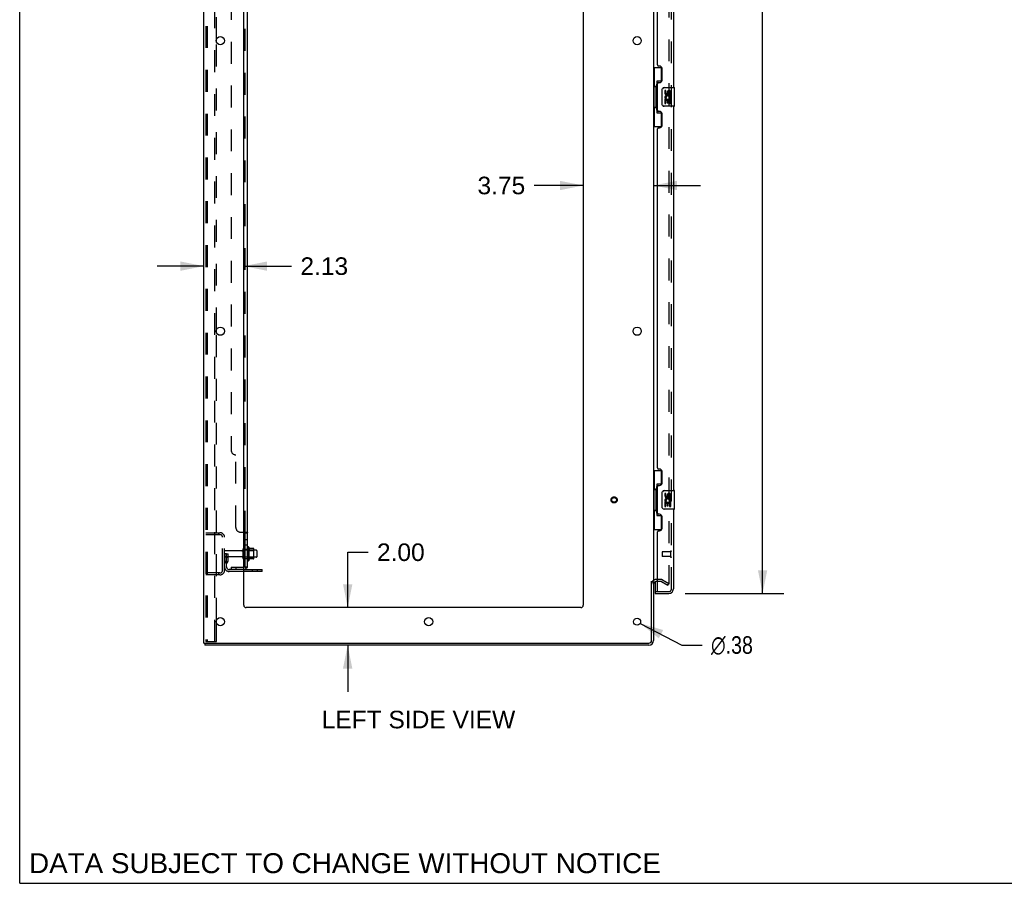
# Model space of a CAD drawing. Header units: inches. Extents: x 0 to 212, y 0 to 138.
# Tile 1 of 100: x 0 to 53, y 0 to 46. Entities that reach past the tile are written whole.
import ezdxf

# ---------------------------------------------------------------- set-up
doc = ezdxf.new("R2010")
doc.units = ezdxf.units.IN
doc.header["$LTSCALE"] = 11.6875
doc.header["$MEASUREMENT"] = 0
doc.linetypes.add('HIDDEN', pattern=[0.2, 0.1, -0.1])
doc.layers.get('0').update_dxf_attribs({"linetype": 'CONTINUOUS'})
for name, color, linetype in [('DEFAULT_2', 8, 'HIDDEN'), ('DIMENSIONS', 7, 'CONTINUOUS'), ('DOOR_ASSEMBLY', 7, 'CONTINUOUS'), ('SUBPANEL', 7, 'CONTINUOUS')]:
    doc.layers.add(name, color=color, linetype=linetype)
doc.styles.get("Standard").update_dxf_attribs({"font": 'arial.ttf'})
doc.styles.add('TEXTSTYLE_1', font='gdt', dxfattribs={"width": 0.8})
doc.dimstyles.new('DIMSTYLE_1', dxfattribs={"dimtxt": 0.9375, "dimasz": 1.25, "dimexe": 0.09, "dimexo": 0.07, "dimgap": 0.0375, "dimtad": 0, "dimtih": 1, "dimtoh": 1, "dimzin": 4, "dimdsep": 46, "dimtxsty": 'Standard', "dimblk": '_FILLED', "dimblk1": '_FILLED', "dimblk2": '_FILLED', "dimcen": 0.09, "dimadec": 3, "dimazin": 1, "dimtfac": 1, "dimtdec": 3, "dimtofl": 0, "dimtmove": 0, "dimatfit": 3, "dimldrblk": '_FILLED', "dimfxl": 0, "dimtolj": 1, "dimtzin": 4, "dimarcsym": 0})
doc.dimstyles.new('DIMSTYLE_2', dxfattribs={"dimtxt": 0.9375, "dimasz": 1.25, "dimexe": 0.09, "dimexo": 0.07, "dimgap": 0.09, "dimtad": 0, "dimtih": 1, "dimtoh": 1, "dimzin": 4, "dimdsep": 46, "dimtxsty": 'Standard', "dimblk": '_FILLED', "dimblk1": '_FILLED', "dimblk2": '_FILLED', "dimcen": 0.09, "dimadec": 3, "dimazin": 1, "dimtfac": 1, "dimtdec": 3, "dimtofl": 0, "dimtmove": 0, "dimatfit": 1, "dimldrblk": '_FILLED', "dimfxl": 0, "dimtolj": 1, "dimtzin": 4, "dimarcsym": 0})

# ---------------------------------------------------------------- blocks, each defined once
blk = doc.blocks.new('_FILLED')
at = {"color": 0, "linetype": 'ByBlock'}
blk.add_solid([(0, 0), (-1, 0.2), (-1, -0.2)], dxfattribs=at)
blk = doc.blocks.new('*D9')
at = {"layer": 'DIMENSIONS', "color": 2, "linetype": 'Continuous'}
for p, q in [((35.52, 89.958), (40.78, 89.958)), ((39.655, 89.958), (39.655, 54.352)), ((39.655, 15.458), (39.655, 51.071)), ((35.52, 15.458), (40.78, 15.458))]:
    blk.add_line(p, q, dxfattribs=at)
at = {"layer": 'DIMENSIONS', "color": 2, "linetype": 'Continuous', "xscale": 1.25, "yscale": 1.25, "zscale": 1.25}
for p, rotation in [((39.655, 89.958), 90), ((39.655, 15.458), 270)]:
    blk.add_blockref('_FILLED', p, dxfattribs=dict(at, rotation=rotation))
at = {"layer": 'DIMENSIONS', "color": 2, "linetype": 'Continuous', "insert": (39.655, 53.883), "char_height": 0.9375, "width": 3.92426, "attachment_point": 2, "line_spacing_factor": 0.9}
blk.add_mtext('74.50\\PDOOR', dxfattribs=at)
blk = doc.blocks.new('*D12')
at = {"layer": 'DIMENSIONS', "color": 2, "linetype": 'Continuous'}
for p, q in [((17.508, 14.708), (17.508, 17.665)), ((17.508, 17.665), (18.602, 17.665)), ((17.508, 12.708), (17.508, 10.208))]:
    blk.add_line(p, q, dxfattribs=at)
at = {"layer": 'DIMENSIONS', "color": 2, "linetype": 'Continuous', "xscale": 1.25, "yscale": 1.25, "zscale": 1.25}
for p, rotation in [((17.508, 14.708), 270), ((17.508, 12.708), 90)]:
    blk.add_blockref('_FILLED', p, dxfattribs=dict(at, rotation=rotation))
at = {"layer": 'DIMENSIONS', "color": 2, "linetype": 'Continuous', "insert": (19.07, 18.134), "char_height": 0.9375, "width": 2.54763, "attachment_point": 1, "line_spacing_factor": 0.9}
blk.add_mtext('2.00', dxfattribs=at)
blk = doc.blocks.new('*D13')
at = {"layer": 'DIMENSIONS', "color": 2, "linetype": 'Continuous'}
for p, q in [((9.833, 32.931), (7.333, 32.931)), ((11.958, 32.931), (14.515, 32.931))]:
    blk.add_line(p, q, dxfattribs=at)
at = {"layer": 'DIMENSIONS', "color": 2, "linetype": 'Continuous', "xscale": 1.25, "yscale": 1.25, "zscale": 1.25}
blk.add_blockref('_FILLED', (9.833, 32.931), dxfattribs=at)
at = {"layer": 'DIMENSIONS', "color": 2, "linetype": 'Continuous', "xscale": 1.25, "yscale": 1.25, "zscale": 1.25, "rotation": 180}
blk.add_blockref('_FILLED', (11.958, 32.931), dxfattribs=at)
at = {"layer": 'DIMENSIONS', "color": 2, "linetype": 'Continuous', "insert": (14.984, 33.4), "char_height": 0.9375, "width": 2.54763, "attachment_point": 1, "line_spacing_factor": 0.9}
blk.add_mtext('2.13', dxfattribs=at)
blk = doc.blocks.new('*D14')
at = {"layer": 'DIMENSIONS', "color": 2, "linetype": 'Continuous'}
for p, q in [((30.083, 37.234), (27.453, 37.234)), ((33.833, 37.234), (36.333, 37.234))]:
    blk.add_line(p, q, dxfattribs=at)
at = {"layer": 'DIMENSIONS', "color": 2, "linetype": 'Continuous', "xscale": 1.25, "yscale": 1.25, "zscale": 1.25}
blk.add_blockref('_FILLED', (30.083, 37.234), dxfattribs=at)
at = {"layer": 'DIMENSIONS', "color": 2, "linetype": 'Continuous', "xscale": 1.25, "yscale": 1.25, "zscale": 1.25, "rotation": 180}
blk.add_blockref('_FILLED', (33.833, 37.234), dxfattribs=at)
at = {"layer": 'DIMENSIONS', "color": 2, "linetype": 'Continuous', "insert": (26.984, 37.703), "char_height": 0.9375, "width": 2.54763, "attachment_point": 3, "line_spacing_factor": 0.9}
blk.add_mtext('3.75', dxfattribs=at)
blk = doc.blocks.new('*D20')
at = {"layer": 'DIMENSIONS', "color": 2, "linetype": 'Continuous'}
for p, q in [((33.124, 13.871), (35.341, 12.714)), ((35.341, 12.714), (36.435, 12.714))]:
    blk.add_line(p, q, dxfattribs=at)
at = {"layer": 'DIMENSIONS', "color": 2, "linetype": 'Continuous', "xscale": 1.25, "yscale": 1.25, "zscale": 1.25, "rotation": 152.4363683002}
blk.add_blockref('_FILLED', (33.124, 13.871), dxfattribs=at)
at = {"layer": 'DIMENSIONS', "color": 2, "linetype": 'Continuous', "insert": (36.903, 13.183), "char_height": 0.9375, "width": 3.06924, "attachment_point": 1, "line_spacing_factor": 0.9, "style": 'TEXTSTYLE_1'}
blk.add_mtext('{\\fgdt;n}\\fArial;.38', dxfattribs=at)

msp = doc.modelspace()

# ---------------------------------------------------------------- linework, layer by layer
at = {"color": 7, "linetype": 'Continuous'}
for p, q in [((0, 0), (0, 137.5)), ((12.232, 17.939), (12.232, 17.227)), ((12.488, 17.86), (12.26, 17.86)), ((12.498, 17.327), (12.498, 17.839)), ((12.632, 17.77), (12.498, 17.77)), ((12.632, 17.395), (12.498, 17.395)), ((12.662, 17.74), (12.662, 17.425)), ((12.488, 17.305), (12.26, 17.305)), ((12.937, 16.635), (11.958, 16.635)), ((12.937, 16.635), (12.937, 16.739)), ((33.729, 16.104), (33.833, 16.104)), ((9.885, 12.812), (9.885, 12.708)), ((9.889, 12.812), (9.923, 12.812)), ((0, 0), (212.5, 0))]:
    msp.add_line(p, q, dxfattribs=at)
at = {"color": 3, "linetype": 'Continuous'}
for p, q in [((9.833, 12.812), (9.833, 92.604)), ((11.958, 14.833), (11.958, 89.208)), ((30.083, 89.208), (30.083, 14.833)), ((33.833, 89.26), (33.833, 16.156)), ((10.512, 44.86), (10.512, 45.055)), ((10.512, 29.36), (10.512, 29.555)), ((11.958, 16.739), (12.937, 16.739)), ((33.729, 12.954), (33.729, 16.115)), ((33.833, 16.104), (33.833, 12.954)), ((34.037, 16.104), (33.976, 16.104)), ((29.958, 14.708), (12.083, 14.708)), ((10.512, 13.86), (10.512, 14.055)), ((9.833, 12.812), (9.889, 12.812)), ((33.587, 12.708), (9.885, 12.708)), ((9.923, 12.812), (33.587, 12.812))]:
    msp.add_line(p, q, dxfattribs=at)
for centre, radius in [((10.708, 44.958), 0.219), ((32.958, 44.958), 0.219), ((10.708, 29.458), 0.219), ((32.958, 29.458), 0.219), ((10.708, 13.958), 0.219), ((21.833, 13.958), 0.219), ((32.958, 13.958), 0.188)]:
    msp.add_circle(centre, radius, dxfattribs=at)
at = {"color": 7, "linetype": 'Continuous'}
for centre, radius, start, end in [((11.982, 17.84), 0.055, 360, 115.9094), ((12.201, 17.917), 0.0384, 34.4497, 180), ((11.632, 17.583), 0.698, 23.9679, 30.6631), ((12.279, 17.87), 0.01, 203.9679, 270), ((12.488, 17.85), 0.01, 5.1938, 90), ((12.357, 17.839), 0.141, 0, 5.2081), ((12.632, 17.74), 0.03, 360, 90), ((12.632, 17.425), 0.03, 270, 0), ((11.982, 17.325), 0.055, 244.0906, 0), ((12.201, 17.249), 0.0384, 180, 325.5503), ((11.632, 17.583), 0.698, 329.3369, 336.0321), ((12.279, 17.295), 0.01, 90, 156.0321), ((12.488, 17.315), 0.01, 270, 354.8062), ((12.357, 17.327), 0.141, 354.7919, 360)]:
    msp.add_arc(centre, radius, start, end, dxfattribs=at)
at = {"color": 3, "linetype": 'Continuous'}
for centre, radius, start, end in [((33.976, 15.961), 0.142, 90, 180), ((12.083, 14.833), 0.125, 180, 270), ((29.958, 14.833), 0.125, 270, 360), ((33.587, 12.954), 0.246, 270, 360), ((33.587, 12.954), 0.142, 270, 360)]:
    msp.add_arc(centre, radius, start, end, dxfattribs=at)
at = {"layer": 'DEFAULT_2', "color": 8, "linetype": 'HIDDEN'}
for p, q in [((10.408, 12.895), (10.408, 92.52)), ((9.937, 92.49), (9.937, 12.925)), ((10.011, 92.49), (10.011, 12.925)), ((34.646, 89.442), (34.646, 15.973)), ((10.512, 45.055), (10.512, 60.36)), ((10.512, 29.555), (10.512, 44.86)), ((10.512, 14.055), (10.512, 29.36)), ((9.937, 18.708), (10.691, 18.708)), ((9.937, 18.604), (10.691, 18.604)), ((10.61, 18.708), (10.61, 18.604)), ((10.833, 16.704), (10.833, 18.461)), ((10.937, 16.704), (10.937, 18.461)), ((12.162, 17.917), (12.162, 17.249)), ((11.041, 17.583), (10.937, 17.583)), ((11.865, 17.748), (10.967, 17.748)), ((11.865, 17.418), (10.967, 17.418)), ((11.027, 17.242), (11.027, 17.583)), ((11.027, 17.408), (11.131, 17.408)), ((11.041, 17.583), (11.131, 17.583)), ((11.041, 16.882), (11.041, 17.583)), ((11.131, 17.242), (11.131, 17.583)), ((11.927, 17.325), (11.927, 17.84)), ((12.037, 17.325), (12.037, 17.84)), ((12.498, 17.77), (12.037, 17.77)), ((12.498, 17.395), (12.037, 17.395)), ((12.182, 17.766), (12.162, 17.786)), ((12.182, 17.399), (12.162, 17.379)), ((12.182, 17.766), (12.478, 17.766)), ((12.182, 17.766), (12.182, 17.399)), ((12.182, 17.399), (12.478, 17.399)), ((12.478, 17.766), (12.498, 17.786)), ((12.478, 17.766), (12.478, 17.399)), ((12.478, 17.399), (12.498, 17.379)), ((11.025, 17.237), (10.976, 17.169)), ((11.11, 17.176), (11.061, 17.108)), ((10.691, 16.562), (9.937, 16.562)), ((10.691, 16.458), (9.937, 16.458)), ((10.61, 16.562), (10.61, 16.458)), ((11.958, 16.739), (11.184, 16.739)), ((11.958, 16.635), (11.184, 16.635)), ((12.434, 16.635), (12.434, 16.739)), ((12.69, 16.635), (12.69, 16.739)), ((34.237, 16.208), (33.976, 16.208)), ((34.237, 16.104), (34.037, 16.104)), ((34.254, 16.1), (34.594, 15.903)), ((34.306, 16.19), (34.646, 15.993)), ((34.594, 15.903), (34.646, 15.993)), ((10.512, 12.895), (10.512, 13.86)), ((9.958, 12.895), (9.953, 12.897)), ((9.958, 12.895), (10.032, 12.895)), ((10.032, 12.895), (10.026, 12.897)), ((10.032, 12.895), (10.512, 12.895))]:
    msp.add_line(p, q, dxfattribs=at)
for points in [[(34.628, 15.953), (34.628, 15.953), (34.626, 15.954), (34.624, 15.954), (34.622, 15.955), (34.621, 15.956)], [(34.646, 15.973), (34.646, 15.971), (34.645, 15.969), (34.645, 15.967), (34.644, 15.965), (34.643, 15.963), (34.642, 15.961), (34.641, 15.959), (34.639, 15.958), (34.637, 15.956), (34.636, 15.955), (34.634, 15.955), (34.632, 15.954), (34.63, 15.954), (34.628, 15.953)], [(9.937, 12.925), (9.938, 12.917), (9.94, 12.91), (9.943, 12.904), (9.948, 12.899), (9.953, 12.897)], [(10.011, 12.925), (10.012, 12.917), (10.014, 12.91), (10.017, 12.904), (10.021, 12.899), (10.026, 12.897)]]:
    msp.add_lwpolyline(points, dxfattribs=at)
for radius in [0.164, 0.124]:
    msp.add_circle((31.729, 20.458), radius, dxfattribs=at)
for centre, radius, start, end in [((10.691, 18.461), 0.246, 0, 90), ((10.691, 18.461), 0.142, 0, 90), ((11.982, 17.84), 0.055, 115.9094, 180), ((10.967, 17.718), 0.03, 90, 180), ((10.967, 17.448), 0.03, 180, 270), ((11.865, 17.81), 0.0625, 270, 360), ((11.865, 17.355), 0.0625, 0, 90), ((11.145, 17.047), 0.208, 144.2461, 180), ((11.184, 16.882), 0.246, 180, 270), ((11.017, 17.242), 0.01, 324.2461, 360), ((11.145, 17.047), 0.104, 144.2461, 180), ((11.184, 16.882), 0.142, 180, 270), ((11.017, 17.242), 0.114, 324.2461, 360), ((11.982, 17.325), 0.055, 180, 244.0906), ((10.691, 16.704), 0.246, 270, 360), ((10.691, 16.704), 0.142, 270, 360), ((33.976, 15.961), 0.246, 90, 180), ((34.237, 16.071), 0.137, 60, 90), ((34.237, 16.071), 0.033, 60, 90)]:
    msp.add_arc(centre, radius, start, end, dxfattribs=at)
at = {"layer": 'DOOR_ASSEMBLY', "color": 8, "linetype": 'HIDDEN'}
for p, q in [((34.787, 15.704), (34.787, 89.711)), ((34.287, 17.676), (34.287, 17.448)), ((34.744, 17.686), (34.297, 17.686)), ((34.744, 17.438), (34.297, 17.438)), ((34.744, 17.704), (34.744, 17.42)), ((33.912, 15.562), (34.057, 15.562)), ((34.057, 15.562), (34.645, 15.562))]:
    msp.add_line(p, q, dxfattribs=at)
at = {"layer": 'DOOR_ASSEMBLY', "color": 3, "linetype": 'Continuous'}
for p, q in [((34.891, 62.958), (34.891, 42.458)), ((34.037, 43.665), (34.037, 61.75)), ((34.157, 43.605), (34.097, 43.605)), ((34.287, 42.855), (34.287, 43.475)), ((34.037, 41.25), (34.037, 42.665)), ((34.097, 42.725), (34.157, 42.725)), ((34.157, 41.19), (34.097, 41.19)), ((34.287, 40.44), (34.287, 41.06)), ((34.891, 41.458), (34.891, 20.958)), ((34.037, 22.165), (34.037, 40.25)), ((34.097, 40.31), (34.157, 40.31)), ((34.157, 22.105), (34.097, 22.105)), ((34.287, 21.355), (34.287, 21.975)), ((34.037, 19.75), (34.037, 21.165)), ((34.097, 21.225), (34.157, 21.225)), ((34.157, 19.69), (34.097, 19.69)), ((34.287, 18.94), (34.287, 19.56)), ((34.891, 19.958), (34.891, 15.704)), ((34.037, 15.582), (34.037, 18.75)), ((34.097, 18.81), (34.157, 18.81)), ((33.912, 15.458), (34.645, 15.458))]:
    msp.add_line(p, q, dxfattribs=at)
at = {"layer": 'DOOR_ASSEMBLY', "color": 7, "linetype": 'Continuous'}
for p, q in [((33.833, 43.533), (34.274, 43.533)), ((33.872, 43.533), (33.872, 42.508)), ((34.237, 43.533), (34.237, 42.753)), ((34.237, 42.798), (34.01, 42.798)), ((34.01, 42.798), (34.01, 41.118)), ((33.851, 42.508), (33.973, 42.508)), ((33.851, 42.508), (33.851, 41.408)), ((33.973, 42.538), (33.973, 42.559)), ((33.973, 41.408), (33.973, 42.508)), ((34.296, 41.558), (34.296, 42.358)), ((34.396, 42.458), (34.936, 42.458)), ((34.497, 42.304), (34.434, 42.304)), ((34.434, 42.304), (34.434, 42.167)), ((34.497, 42.167), (34.497, 42.304)), ((34.562, 42.23), (34.562, 42.161)), ((34.622, 42.167), (34.622, 42.209)), ((34.685, 42.209), (34.685, 42.073)), ((34.685, 42.073), (34.748, 42.073)), ((34.748, 42.073), (34.748, 42.209)), ((34.951, 41.473), (34.951, 42.443)), ((34.452, 41.842), (34.434, 41.842)), ((34.434, 41.842), (34.434, 41.612)), ((34.434, 41.612), (34.497, 41.612)), ((34.486, 41.842), (34.514, 41.862)), ((34.486, 41.842), (34.748, 41.842)), ((34.497, 41.78), (34.562, 41.78)), ((34.497, 41.612), (34.497, 41.78)), ((34.562, 41.78), (34.562, 41.644)), ((34.562, 41.644), (34.622, 41.644)), ((34.622, 41.78), (34.685, 41.78)), ((34.622, 41.644), (34.622, 41.78)), ((34.678, 41.878), (34.735, 41.853)), ((34.685, 41.78), (34.685, 41.612)), ((34.685, 41.612), (34.748, 41.612)), ((34.748, 41.612), (34.748, 41.842)), ((33.851, 41.408), (33.973, 41.408)), ((33.872, 41.408), (33.872, 40.383)), ((33.973, 41.357), (33.973, 41.378)), ((34.01, 41.118), (34.237, 41.118)), ((34.237, 41.163), (34.237, 40.383)), ((34.936, 41.458), (34.396, 41.458)), ((33.833, 40.383), (34.274, 40.383)), ((33.833, 22.033), (34.274, 22.033)), ((33.872, 22.033), (33.872, 21.008)), ((34.237, 22.033), (34.237, 21.253)), ((33.973, 21.038), (33.973, 21.059)), ((34.237, 21.298), (34.01, 21.298)), ((34.01, 21.298), (34.01, 19.618)), ((33.851, 21.008), (33.973, 21.008)), ((33.851, 21.008), (33.851, 19.908)), ((33.973, 19.908), (33.973, 21.008)), ((34.296, 20.058), (34.296, 20.858)), ((34.396, 20.958), (34.936, 20.958)), ((34.497, 20.804), (34.434, 20.804)), ((34.434, 20.804), (34.434, 20.667)), ((34.497, 20.667), (34.497, 20.804)), ((34.562, 20.73), (34.562, 20.661)), ((34.622, 20.667), (34.622, 20.709)), ((34.685, 20.709), (34.685, 20.573)), ((34.685, 20.573), (34.748, 20.573)), ((34.748, 20.573), (34.748, 20.709)), ((34.951, 19.973), (34.951, 20.943)), ((34.452, 20.342), (34.434, 20.342)), ((34.434, 20.342), (34.434, 20.112)), ((34.434, 20.112), (34.497, 20.112)), ((34.486, 20.342), (34.514, 20.362)), ((34.486, 20.342), (34.748, 20.342)), ((34.497, 20.28), (34.562, 20.28)), ((34.497, 20.112), (34.497, 20.28)), ((34.562, 20.28), (34.562, 20.144)), ((34.562, 20.144), (34.622, 20.144)), ((34.622, 20.28), (34.685, 20.28)), ((34.622, 20.144), (34.622, 20.28)), ((34.678, 20.378), (34.735, 20.353)), ((34.685, 20.28), (34.685, 20.112)), ((34.685, 20.112), (34.748, 20.112)), ((34.748, 20.112), (34.748, 20.342)), ((33.851, 19.908), (33.973, 19.908)), ((33.872, 19.908), (33.872, 18.883)), ((33.973, 19.857), (33.973, 19.878)), ((34.01, 19.618), (34.237, 19.618)), ((34.237, 19.663), (34.237, 18.883)), ((34.936, 19.958), (34.396, 19.958)), ((33.833, 18.883), (34.274, 18.883)), ((33.912, 16.089), (33.912, 15.582)), ((33.912, 15.562), (33.912, 15.458))]:
    msp.add_line(p, q, dxfattribs=at)
for points in [[(34.01, 42.774), (34.01, 42.771), (34.011, 42.767), (34.012, 42.763), (34.013, 42.759), (34.015, 42.754), (34.017, 42.749), (34.019, 42.743), (34.022, 42.737), (34.026, 42.731), (34.029, 42.724), (34.034, 42.717), (34.039, 42.709), (34.044, 42.7), (34.046, 42.697)], [(34.296, 42.358), (34.296, 42.364), (34.297, 42.37), (34.298, 42.377), (34.299, 42.383), (34.301, 42.388), (34.303, 42.394)], [(34.303, 41.522), (34.301, 41.527), (34.299, 41.533), (34.298, 41.539), (34.297, 41.545), (34.296, 41.552), (34.296, 41.558)], [(34.046, 41.219), (34.044, 41.215), (34.039, 41.207), (34.034, 41.199), (34.029, 41.192), (34.026, 41.185), (34.022, 41.178), (34.019, 41.172), (34.017, 41.167), (34.015, 41.162), (34.013, 41.157), (34.012, 41.153), (34.011, 41.149), (34.01, 41.145), (34.01, 41.142)], [(34.01, 21.274), (34.01, 21.271), (34.011, 21.267), (34.012, 21.263), (34.013, 21.259), (34.015, 21.254), (34.017, 21.249), (34.019, 21.243), (34.022, 21.237), (34.026, 21.231), (34.029, 21.224), (34.034, 21.217), (34.039, 21.209), (34.044, 21.2), (34.046, 21.197)], [(34.296, 20.858), (34.296, 20.864), (34.297, 20.87), (34.298, 20.877), (34.299, 20.883), (34.301, 20.888), (34.303, 20.894)], [(34.303, 20.022), (34.301, 20.027), (34.299, 20.033), (34.298, 20.039), (34.297, 20.045), (34.296, 20.052), (34.296, 20.058)], [(34.046, 19.719), (34.044, 19.715), (34.039, 19.707), (34.034, 19.699), (34.029, 19.692), (34.026, 19.685), (34.022, 19.678), (34.019, 19.672), (34.017, 19.667), (34.015, 19.662), (34.013, 19.657), (34.012, 19.653), (34.011, 19.649), (34.01, 19.645), (34.01, 19.642)]]:
    msp.add_lwpolyline(points, dxfattribs=at)
at = {"layer": 'DOOR_ASSEMBLY', "color": 3, "linetype": 'Continuous'}
for centre, radius, start, end in [((34.097, 43.665), 0.06, 180, 270), ((34.157, 43.475), 0.13, 0, 90), ((34.097, 42.665), 0.06, 90, 180), ((34.157, 42.855), 0.13, 270, 360), ((34.097, 41.25), 0.06, 180, 270), ((34.157, 41.06), 0.13, 0, 90), ((34.097, 40.25), 0.06, 90, 180), ((34.157, 40.44), 0.13, 270, 360), ((34.097, 22.165), 0.06, 180, 270), ((34.157, 21.975), 0.13, 0, 90), ((34.097, 21.165), 0.06, 90, 180), ((34.157, 21.355), 0.13, 270, 360), ((34.097, 19.75), 0.06, 180, 270), ((34.157, 19.56), 0.13, 0, 90), ((34.157, 18.94), 0.13, 270, 360), ((34.097, 18.75), 0.06, 90, 180), ((34.057, 15.582), 0.02, 180, 270), ((34.645, 15.704), 0.246, 270, 360)]:
    msp.add_arc(centre, radius, start, end, dxfattribs=at)
at = {"layer": 'DOOR_ASSEMBLY', "color": 7, "linetype": 'Continuous'}
for centre, radius, start, end in [((34.396, 42.358), 0.1, 90, 158.7946), ((34.528, 42.167), 0.0943, 180, 360), ((34.591, 41.916), 0.157, 336.5966, 161.8791), ((34.528, 42.167), 0.0314, 180, 261.2295), ((34.527, 42.172), 0.0362, 263.4285, 341.7628), ((34.654, 42.209), 0.0943, 68.6999, 167.4338), ((34.654, 42.209), 0.0314, 0, 180.0485), ((34.654, 42.209), 0.0943, 0, 68.6704), ((34.936, 42.443), 0.015, 0, 90), ((34.396, 41.558), 0.1, 201.205, 270), ((34.588, 41.916), 0.154, 161.4199, 206.1963), ((34.591, 41.916), 0.157, 205.737, 207.8532), ((34.591, 41.916), 0.0943, 336.5966, 215.1122), ((34.936, 41.473), 0.015, 270, 360), ((34.396, 20.858), 0.1, 90, 158.7946), ((34.528, 20.667), 0.0943, 180, 360), ((34.591, 20.416), 0.157, 336.5966, 161.8791), ((34.528, 20.667), 0.0314, 180, 261.2295), ((34.591, 20.416), 0.0943, 336.5966, 215.1122), ((34.527, 20.672), 0.0362, 263.4285, 341.7628), ((34.654, 20.709), 0.0943, 68.6999, 167.4338), ((34.654, 20.709), 0.0314, 0, 180.0485), ((34.654, 20.709), 0.0943, 0, 68.6704), ((34.936, 20.943), 0.015, 0, 90), ((34.396, 20.058), 0.1, 201.205, 270), ((34.588, 20.416), 0.154, 161.4199, 206.1963), ((34.591, 20.416), 0.157, 205.737, 207.8532), ((34.936, 19.973), 0.015, 270, 360), ((33.932, 15.582), 0.02, 180, 270), ((34.727, 15.848), 0.26, 267.4134, 270)]:
    msp.add_arc(centre, radius, start, end, dxfattribs=at)
at = {"layer": 'DOOR_ASSEMBLY', "color": 8, "linetype": 'HIDDEN'}
for centre, radius, start, end in [((34.297, 17.676), 0.01, 90, 180), ((34.297, 17.448), 0.01, 180, 270), ((34.766, 17.704), 0.0215, 0, 180), ((34.766, 17.42), 0.0215, 180, 360), ((34.645, 15.704), 0.142, 270, 360)]:
    msp.add_arc(centre, radius, start, end, dxfattribs=at)
at = {"layer": 'DOOR_ASSEMBLY', "color": 7, "linetype": 'Continuous'}
for centre, start_param, end_param in [((34.077, 42.548), 0.699287, 1.51401), ((34.077, 42.548), -4.655602, -3.84088), ((34.077, 41.367), 0.699287, 1.51401), ((34.077, 41.367), -4.655602, -3.84088), ((34.077, 21.048), 0.699287, 1.51401), ((34.077, 21.048), -4.655602, -3.84088), ((34.077, 19.867), 0.699287, 1.51401), ((34.077, 19.867), -4.655602, -3.84088)]:
    msp.add_ellipse(centre, major_axis=(0, 0.18), ratio=0.579493, start_param=start_param, end_param=end_param, dxfattribs=at)
at = {"layer": 'SUBPANEL', "color": 3, "linetype": 'Continuous'}
for p, q in [((12.162, 16.864), (12.162, 88.552)), ((11.958, 18.739), (12.108, 18.739))]:
    msp.add_line(p, q, dxfattribs=at)
at = {"layer": 'SUBPANEL', "color": 8, "linetype": 'HIDDEN'}
for p, q in [((12.037, 18.704), (12.037, 86.712)), ((11.287, 82.302), (11.287, 23.114)), ((11.537, 18.989), (11.537, 22.864)), ((11.787, 18.739), (11.958, 18.739)), ((12.03, 18.714), (12.032, 18.713)), ((12.036, 18.708), (12.037, 18.707)), ((12.162, 18.705), (12.162, 18.704)), ((12.037, 18.342), (12.162, 18.342)), ((12.037, 18.061), (12.162, 18.061)), ((12.037, 17.833), (12.162, 17.833)), ((11.287, 16.864), (11.925, 16.864)), ((11.287, 16.864), (11.287, 16.739)), ((11.537, 16.864), (11.537, 16.739)), ((12.061, 16.864), (12.012, 16.905)), ((12.037, 17.333), (12.162, 17.333)), ((11.925, 16.739), (11.287, 16.739))]:
    msp.add_line(p, q, dxfattribs=at)
at = {"layer": 'SUBPANEL', "color": 7, "linetype": 'Continuous'}
for p, q in [((12.037, 18.704), (12.162, 18.704)), ((12.037, 16.864), (12.037, 18.704)), ((12.037, 16.864), (12.162, 16.864)), ((12.108, 16.826), (12.061, 16.864))]:
    msp.add_line(p, q, dxfattribs=at)
at = {"layer": 'SUBPANEL', "color": 8, "linetype": 'HIDDEN'}
for points in [[(12.012, 18.739), (12.011, 18.737), (12.011, 18.736), (12.011, 18.734)], [(12.011, 18.734), (12.011, 18.732), (12.012, 18.731), (12.013, 18.729), (12.014, 18.728), (12.015, 18.726), (12.016, 18.725), (12.018, 18.723), (12.019, 18.722), (12.021, 18.721)], [(12.034, 18.711), (12.035, 18.71), (12.036, 18.708)], [(12.037, 18.707), (12.037, 18.705), (12.037, 18.704)], [(12.108, 18.739), (12.11, 18.738), (12.113, 18.736), (12.115, 18.734), (12.118, 18.733)], [(12.152, 18.717), (12.155, 18.716), (12.157, 18.714), (12.159, 18.712)], [(12.16, 18.71), (12.161, 18.708), (12.162, 18.707)], [(12.097, 16.864), (12.097, 16.864), (12.097, 16.864), (12.097, 16.864), (12.097, 16.864), (12.096, 16.864), (12.096, 16.864), (12.096, 16.864), (12.095, 16.864), (12.094, 16.864), (12.094, 16.864), (12.093, 16.865), (12.093, 16.865), (12.092, 16.865), (12.091, 16.865), (12.091, 16.865), (12.09, 16.865), (12.089, 16.865), (12.089, 16.865), (12.088, 16.866), (12.087, 16.866), (12.086, 16.866), (12.086, 16.866), (12.085, 16.866), (12.084, 16.866), (12.083, 16.867), (12.083, 16.867), (12.082, 16.867), (12.081, 16.867), (12.08, 16.867), (12.079, 16.868), (12.079, 16.868), (12.078, 16.868), (12.077, 16.868), (12.076, 16.869), (12.075, 16.869), (12.074, 16.869), (12.074, 16.869), (12.073, 16.87), (12.072, 16.87), (12.071, 16.87), (12.07, 16.871), (12.069, 16.871), (12.068, 16.871), (12.067, 16.871), (12.066, 16.872), (12.065, 16.872), (12.064, 16.872), (12.063, 16.873), (12.062, 16.873), (12.061, 16.874), (12.06, 16.874), (12.059, 16.874), (12.058, 16.875), (12.057, 16.875), (12.056, 16.876), (12.055, 16.876), (12.054, 16.876), (12.053, 16.877), (12.052, 16.877), (12.052, 16.878), (12.051, 16.878), (12.05, 16.878), (12.049, 16.879), (12.048, 16.879), (12.047, 16.88), (12.046, 16.88), (12.046, 16.88), (12.045, 16.881), (12.044, 16.881), (12.043, 16.882), (12.042, 16.882), (12.042, 16.882), (12.041, 16.883), (12.04, 16.883), (12.04, 16.883), (12.039, 16.884), (12.038, 16.884), (12.038, 16.885), (12.037, 16.885), (12.036, 16.885), (12.036, 16.886), (12.035, 16.886), (12.035, 16.886), (12.034, 16.887), (12.034, 16.887), (12.033, 16.887), (12.033, 16.887), (12.033, 16.887)], [(12.033, 16.887), (12.033, 16.887), (12.033, 16.887), (12.033, 16.887), (12.034, 16.887), (12.034, 16.887), (12.034, 16.886), (12.034, 16.886), (12.035, 16.886), (12.035, 16.886), (12.036, 16.885), (12.036, 16.885), (12.037, 16.884)], [(12.036, 16.87), (12.037, 16.868), (12.037, 16.866), (12.037, 16.864)], [(12.094, 16.864), (12.095, 16.864), (12.095, 16.864), (12.096, 16.864), (12.096, 16.864), (12.096, 16.864), (12.097, 16.864), (12.097, 16.864)]]:
    msp.add_lwpolyline(points, dxfattribs=at)
at = {"layer": 'SUBPANEL', "color": 7, "linetype": 'Continuous'}
for points in [[(12.012, 18.739), (12.011, 18.737), (12.011, 18.736), (12.011, 18.734), (12.011, 18.732), (12.012, 18.731), (12.013, 18.729), (12.014, 18.728), (12.015, 18.726), (12.016, 18.725), (12.018, 18.723), (12.019, 18.722), (12.021, 18.721), (12.023, 18.719), (12.027, 18.717)], [(12.027, 18.717), (12.029, 18.715), (12.03, 18.714), (12.032, 18.713), (12.034, 18.711), (12.035, 18.71), (12.036, 18.708), (12.037, 18.707), (12.037, 18.705), (12.037, 18.704)], [(12.012, 16.905), (12.011, 16.904), (12.011, 16.904), (12.011, 16.903), (12.011, 16.902), (12.012, 16.901), (12.013, 16.9), (12.014, 16.898), (12.015, 16.897), (12.016, 16.895), (12.018, 16.893), (12.019, 16.892), (12.023, 16.888)], [(12.023, 16.888), (12.025, 16.886), (12.027, 16.884), (12.029, 16.881), (12.03, 16.879)], [(12.03, 16.879), (12.032, 16.877), (12.034, 16.874), (12.035, 16.872), (12.036, 16.87)]]:
    msp.add_lwpolyline(points, dxfattribs=at)
at = {"layer": 'SUBPANEL', "color": 3, "linetype": 'Continuous'}
for points in [[(12.108, 18.739), (12.11, 18.738), (12.113, 18.736), (12.115, 18.734), (12.118, 18.733), (12.122, 18.731), (12.125, 18.73), (12.129, 18.728)], [(12.129, 18.728), (12.136, 18.725), (12.14, 18.724), (12.143, 18.722), (12.146, 18.721), (12.149, 18.719), (12.152, 18.717), (12.155, 18.716), (12.157, 18.714), (12.159, 18.712), (12.16, 18.71), (12.161, 18.708), (12.162, 18.707), (12.162, 18.705), (12.162, 18.704)], [(12.108, 16.826), (12.11, 16.828), (12.113, 16.83), (12.115, 16.832), (12.118, 16.834), (12.122, 16.836), (12.125, 16.838), (12.129, 16.839), (12.132, 16.841), (12.14, 16.844)], [(12.14, 16.844), (12.143, 16.845), (12.146, 16.847), (12.149, 16.849), (12.152, 16.85), (12.155, 16.852), (12.157, 16.854), (12.159, 16.856), (12.16, 16.857), (12.161, 16.859), (12.162, 16.861), (12.162, 16.863), (12.162, 16.864)]]:
    msp.add_lwpolyline(points, dxfattribs=at)
at = {"layer": 'SUBPANEL', "color": 8, "linetype": 'HIDDEN'}
for centre, radius, start, end in [((11.537, 23.114), 0.25, 180, 270), ((11.787, 18.989), 0.25, 180, 270), ((11.925, 16.976), 0.112, 270, 287.1415), ((11.925, 16.976), 0.237, 320.5658, 360), ((11.925, 16.976), 0.237, 270, 278.0054)]:
    msp.add_arc(centre, radius, start, end, dxfattribs=at)
at = {"layer": 'SUBPANEL', "color": 7, "linetype": 'Continuous'}
msp.add_arc((11.925, 16.976), 0.112, 287.1415, 360, dxfattribs=at)
at = {"layer": 'SUBPANEL', "color": 3, "linetype": 'Continuous'}
msp.add_arc((11.925, 16.976), 0.237, 278.0054, 320.5658, dxfattribs=at)

# ---------------------------------------------------------------- texts
at = {"layer": 'DIMENSIONS', "color": 2, "linetype": 'Continuous', "attachment_point": 2, "line_spacing_factor": 0.9}
for s, insert, char_height, width in [('LEFT SIDE VIEW', (21.286, 9.206), 0.9375, 10.30901), ('DATA SUBJECT TO CHANGE WITHOUT NOTICE', (17.362, 1.605), 1.0625, 33.66032)]:
    msp.add_mtext(s, dxfattribs=dict(at, insert=insert, char_height=char_height, width=width))

# ---------------------------------------------------------------- dimensions: what is measured, and where the dimension line sits
at = {"layer": 'DIMENSIONS', "color": 2, "linetype": 'Continuous'}
dim = msp.add_linear_dim(base=(39.655, 15.458), p1=(35.45, 89.958), p2=(35.45, 15.458), angle=270, text='<>\\PDOOR', dimstyle='DIMSTYLE_1', dxfattribs=at)
dim.commit()
dim.dimension.update_dxf_attribs({"geometry": '*D9', "text_midpoint": (39.655, 52.711), "dimtype": 160})
for base, p1, p2, picture, middle in [((33.833, 37.234), (30.083, 14.833), (33.833, 16.156), '*D14', (25.712, 37.229)), ((11.958186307, 32.930912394), (9.833186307, 12.811930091), (11.958186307, 14.832930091), '*D13', (16.245996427, 32.925684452))]:
    dim = msp.add_linear_dim(base=base, p1=p1, p2=p2, dimstyle='DIMSTYLE_1', dxfattribs=at)
    dim.commit()
    dim.dimension.update_dxf_attribs({"geometry": picture, "text_midpoint": middle, "dimtype": 160})
dim = msp.add_linear_dim(base=(17.508, 14.708), p1=(9.945, 12.708), p2=(12.083, 14.708), angle=90, dimstyle='DIMSTYLE_1', dxfattribs=at)
dim.commit()
dim.dimension.update_dxf_attribs({"geometry": '*D12', "text_midpoint": (20.333, 17.66), "dimtype": 160})
dim = msp.add_diameter_dim_2p(p1=(33.124, 13.871), p2=(32.792, 14.045), text='%%c<>', dimstyle='DIMSTYLE_2', override={"dimpost": '<>'}, dxfattribs=at)
dim.commit()
dim.dimension.update_dxf_attribs({"geometry": '*D20', "text_midpoint": (38.438, 12.714), "dimtype": 163})

doc.saveas('drawing.dxf')
